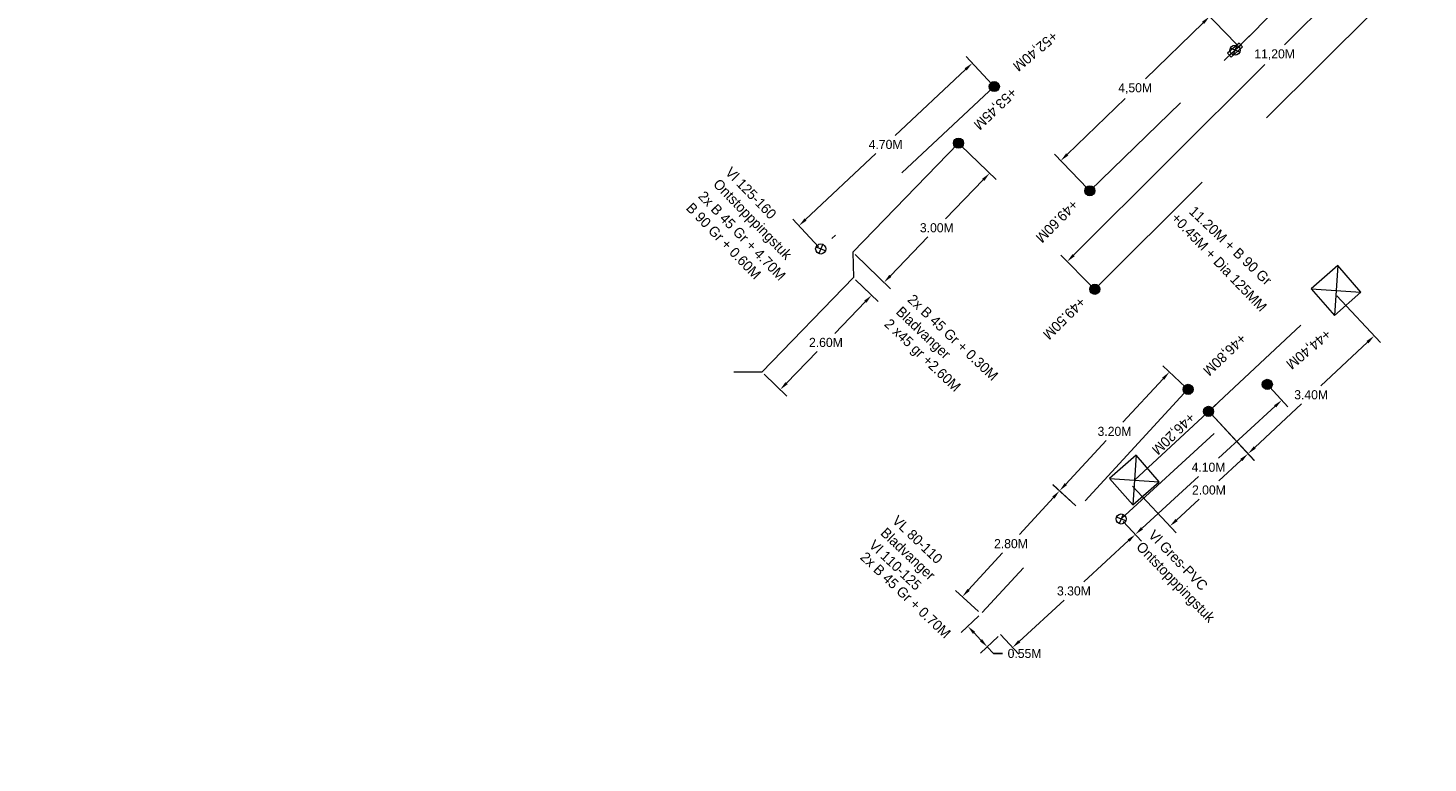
# Model space of a CAD drawing. Header units: inches. Extents: x 0 to 191500, y 0 to 342750.
# Tile 144 of 256: x 186784 to 186812, y 331637 to 331651. Entities that reach past the tile are written whole.
import ezdxf

# ---------------------------------------------------------------- set-up
doc = ezdxf.new("R2010")
doc.units = ezdxf.units.IN
doc.header["$MEASUREMENT"] = 0
for name, pattern in [('RI-HWA_HUISAANSLUITING', [4.8, 3, -1.8]), ('RI-HWA_KOLKAANSLUITING', [4.3, 2.5, -1.8]), ('RI-VWA_HUISAANSLUITING', [6.1, 2.5, -1.8, 0, -1.8])]:
    doc.linetypes.add(name, pattern=pattern)
doc.layers.get('0').update_dxf_attribs({"lineweight": 20})
doc.layers.get('DefPoints').update_dxf_attribs({"lineweight": 20})
for name, color, linetype, lineweight in [('ECW', 150, 'Continuous', 20), ('N-WE-RI-HWA-MAATVOERING-T25', 151, 'Continuous', 20), ('N-WE-RI-HWA_HUISAANSLUITING', 150, 'RI-HWA_HUISAANSLUITING', 20), ('N-WE-RI-HWA_KOLK-S', 150, 'Continuous', 20), ('N-WE-RI-HWA_KOLKAANSLUITING', 150, 'RI-HWA_KOLKAANSLUITING', 20), ('N-WE-RI-INLAAT', 7, 'Continuous', 20), ('N-WE-RI-VWA-MAATVOERING-T25', 30, 'Continuous', 20), ('N-WE-RI-VWA_HUISAANSLUITING', 20, 'RI-VWA_HUISAANSLUITING', 20), ('N-WE-RI-VWA_RIOOLPUT_ONTSTOPPINGSPUT-G', 30, 'Continuous', 20), ('Tekst algemeen', 7, 'Continuous', 20)]:
    doc.layers.add(name, color=color, linetype=linetype, lineweight=lineweight)
doc.dimstyles.get("Standard").update_dxf_attribs({"dimtxt": 0.18, "dimasz": 0.18, "dimexe": 0.18, "dimexo": 0.0625, "dimgap": 0.09, "dimtad": 0, "dimtih": 1, "dimtoh": 1, "dimdec": 4, "dimzin": 0, "dimdsep": 46, "dimtxsty": 'Standard', "dimcen": 0.09, "dimadec": 0, "dimazin": 0, "dimtfac": 1, "dimtdec": 4, "dimtofl": 0, "dimtmove": 0, "dimatfit": 3, "dimfxl": 1, "dimtolj": 1, "dimtzin": 0, "dimarcsym": 0})
picture_1 = doc.add_image_def('image1.ecw', size_in_pixel=(220000, 285000))

# ---------------------------------------------------------------- blocks, each defined once
blk = doc.blocks.new('*D2966')
at = {"layer": 'DefPoints', "color": 0, "transparency": 16777216}
for p in [(186813.047, 331653.882), (186804.648, 331646.595), (186805.194, 331646.048)]:
    blk.add_point(p, dxfattribs=at)
at = {"layer": 'N-WE-RI-HWA-MAATVOERING-T25', "color": 0, "lineweight": -2, "transparency": 16777216}
for p, q in [((186812.374, 331654.302), (186808.946, 331650.882)), ((186813.003, 331653.926), (186812.374, 331654.556)), ((186804.775, 331646.722), (186808.555, 331650.492)), ((186805.149, 331646.092), (186804.521, 331646.722))]:
    blk.add_line(p, q, dxfattribs=at)
at = {"layer": 'N-WE-RI-HWA-MAATVOERING-T25', "color": 0, "transparency": 16777216}
for points in [[(186812.353, 331654.323), (186812.395, 331654.28), (186812.501, 331654.429)], [(186804.754, 331646.743), (186804.796, 331646.701), (186804.648, 331646.595)]]:
    blk.add_solid(points, dxfattribs=at)
at = {"layer": 'N-WE-RI-HWA-MAATVOERING-T25', "color": 0, "transparency": 16777216, "insert": (186808.75, 331650.687), "char_height": 0.18, "attachment_point": 5}
blk.add_mtext('\\A1;11,20M', dxfattribs=at)
blk = doc.blocks.new('*D2968')
at = {"layer": 'DefPoints', "color": 0, "transparency": 16777216}
for p in [(186808.04, 331650.85), (186804.521, 331648.59), (186805.095, 331647.997)]:
    blk.add_point(p, dxfattribs=at)
at = {"layer": 'N-WE-RI-VWA-MAATVOERING-T25', "color": 0, "lineweight": -2, "transparency": 16777216}
for p, q in [((186807.996, 331650.895), (186807.34, 331651.572)), ((186807.336, 331651.318), (186806.194, 331650.212)), ((186804.65, 331648.715), (186805.792, 331649.822)), ((186805.052, 331648.042), (186804.396, 331648.719))]:
    blk.add_line(p, q, dxfattribs=at)
at = {"layer": 'N-WE-RI-VWA-MAATVOERING-T25', "color": 0, "transparency": 16777216}
for points in [[(186807.315, 331651.339), (186807.357, 331651.296), (186807.465, 331651.443)], [(186804.629, 331648.737), (186804.671, 331648.694), (186804.521, 331648.59)]]:
    blk.add_solid(points, dxfattribs=at)
at = {"layer": 'N-WE-RI-VWA-MAATVOERING-T25', "color": 0, "transparency": 16777216, "insert": (186805.993, 331650.017), "char_height": 0.18, "attachment_point": 5}
blk.add_mtext('\\A1;4,50M', dxfattribs=at)
blk = doc.blocks.new('*D3095')
at = {"layer": 'DefPoints', "color": 0, "transparency": 16777216}
for p in [(186800.422, 331646.28), (186798.614, 331644.412), (186798.975, 331644.063)]:
    blk.add_point(p, dxfattribs=at)
at = {"layer": 'N-WE-RI-HWA-MAATVOERING-T25', "color": 0, "lineweight": -2, "transparency": 16777216}
for p, q in [((186800.467, 331646.237), (186800.912, 331645.806)), ((186800.657, 331645.802), (186800.053, 331645.177)), ((186799.1, 331644.192), (186799.704, 331644.817)), ((186798.659, 331644.368), (186799.104, 331643.938))]:
    blk.add_line(p, q, dxfattribs=at)
at = {"layer": 'N-WE-RI-HWA-MAATVOERING-T25', "color": 0, "transparency": 16777216}
for points in [[(186800.636, 331645.823), (186800.679, 331645.781), (186800.782, 331645.931)], [(186799.078, 331644.213), (186799.121, 331644.171), (186798.975, 331644.063)]]:
    blk.add_solid(points, dxfattribs=at)
at = {"layer": 'N-WE-RI-HWA-MAATVOERING-T25', "color": 0, "transparency": 16777216, "insert": (186799.879, 331644.997), "char_height": 0.18, "attachment_point": 5}
blk.add_mtext('\\A1;2.60M', dxfattribs=at)
blk = doc.blocks.new('*D3096')
at = {"layer": 'DefPoints', "color": 0, "transparency": 16777216}
for p in [(186802.499, 331648.936), (186800.414, 331646.78), (186801.028, 331646.185)]:
    blk.add_point(p, dxfattribs=at)
at = {"layer": 'N-WE-RI-HWA-MAATVOERING-T25', "color": 0, "lineweight": -2, "transparency": 16777216}
for p, q in [((186802.544, 331648.893), (186803.244, 331648.217)), ((186802.989, 331648.212), (186802.245, 331647.444)), ((186801.153, 331646.315), (186801.897, 331647.084)), ((186800.458, 331646.737), (186801.158, 331646.06))]:
    blk.add_line(p, q, dxfattribs=at)
at = {"layer": 'N-WE-RI-HWA-MAATVOERING-T25', "color": 0, "transparency": 16777216}
for points in [[(186802.967, 331648.233), (186803.011, 331648.191), (186803.114, 331648.342)], [(186801.132, 331646.336), (186801.175, 331646.294), (186801.028, 331646.185)]]:
    blk.add_solid(points, dxfattribs=at)
at = {"layer": 'N-WE-RI-HWA-MAATVOERING-T25', "color": 0, "transparency": 16777216, "insert": (186802.071, 331647.264), "char_height": 0.18, "attachment_point": 5}
blk.add_mtext('\\A1;3.00M', dxfattribs=at)
blk = doc.blocks.new('*D3097')
at = {"layer": 'DefPoints', "color": 0, "transparency": 16777216}
for p in [(186803.203, 331650.061), (186799.345, 331647.304), (186799.776, 331646.845)]:
    blk.add_point(p, dxfattribs=at)
at = {"layer": 'N-WE-RI-VWA-MAATVOERING-T25', "color": 0, "lineweight": -2, "transparency": 16777216}
for p, q in [((186803.161, 331650.107), (186802.649, 331650.652)), ((186802.641, 331650.397), (186801.251, 331649.092)), ((186799.476, 331647.428), (186800.867, 331648.732)), ((186799.733, 331646.891), (186799.222, 331647.436))]:
    blk.add_line(p, q, dxfattribs=at)
at = {"layer": 'N-WE-RI-VWA-MAATVOERING-T25', "color": 0, "transparency": 16777216}
for points in [[(186802.621, 331650.419), (186802.662, 331650.375), (186802.773, 331650.52)], [(186799.456, 331647.449), (186799.497, 331647.406), (186799.345, 331647.304)]]:
    blk.add_solid(points, dxfattribs=at)
at = {"layer": 'N-WE-RI-VWA-MAATVOERING-T25', "color": 0, "transparency": 16777216, "insert": (186801.059, 331648.912), "char_height": 0.18, "attachment_point": 5}
blk.add_mtext('\\A1;4.70M', dxfattribs=at)
blk = doc.blocks.new('*D3098')
at = {"layer": 'DefPoints', "color": 0, "transparency": 16777216}
for p in [(186807.444, 331643.635), (186805.9, 331642.203), (186806.679, 331641.363)]:
    blk.add_point(p, dxfattribs=at)
at = {"layer": 'N-WE-RI-HWA-MAATVOERING-T25', "color": 0, "lineweight": -2, "transparency": 16777216}
for p, q in [((186807.487, 331643.589), (186808.345, 331642.663)), ((186808.091, 331642.672), (186807.645, 331642.259)), ((186805.943, 331642.157), (186806.801, 331641.231)), ((186806.811, 331641.486), (186807.257, 331641.899))]:
    blk.add_line(p, q, dxfattribs=at)
at = {"layer": 'N-WE-RI-HWA-MAATVOERING-T25', "color": 0, "transparency": 16777216}
for points in [[(186808.071, 331642.694), (186808.111, 331642.65), (186808.223, 331642.795)], [(186806.79, 331641.508), (186806.831, 331641.464), (186806.679, 331641.363)]]:
    blk.add_solid(points, dxfattribs=at)
at = {"layer": 'N-WE-RI-HWA-MAATVOERING-T25', "color": 0, "transparency": 16777216, "insert": (186807.451, 331642.079), "char_height": 0.18, "attachment_point": 5}
blk.add_mtext('\\A1;2.00M', dxfattribs=at)
blk = doc.blocks.new('*D3099')
at = {"layer": 'DefPoints', "color": 0, "transparency": 16777216}
for p in [(186809.936, 331645.962), (186810.718, 331645.126), (186807.444, 331643.635)]:
    blk.add_point(p, dxfattribs=at)
at = {"layer": 'N-WE-RI-HWA-MAATVOERING-T25', "color": 0, "lineweight": -2, "transparency": 16777216}
for p, q in [((186809.979, 331645.917), (186810.841, 331644.994)), ((186810.586, 331645.003), (186809.665, 331644.142)), ((186808.358, 331642.921), (186809.279, 331643.782)), ((186807.487, 331643.589), (186808.349, 331642.666))]:
    blk.add_line(p, q, dxfattribs=at)
at = {"layer": 'N-WE-RI-HWA-MAATVOERING-T25', "color": 0, "transparency": 16777216}
for points in [[(186810.566, 331645.025), (186810.607, 331644.981), (186810.718, 331645.126)], [(186808.337, 331642.943), (186808.378, 331642.899), (186808.226, 331642.798)]]:
    blk.add_solid(points, dxfattribs=at)
at = {"layer": 'N-WE-RI-HWA-MAATVOERING-T25', "color": 0, "transparency": 16777216, "insert": (186809.472, 331643.962), "char_height": 0.18, "attachment_point": 5}
blk.add_mtext('\\A1;3.40M', dxfattribs=at)
blk = doc.blocks.new('*D3100')
at = {"layer": 'DefPoints', "color": 0, "transparency": 16777216}
for p in [(186804.498, 331642.063), (186804.865, 331641.726), (186802.944, 331639.634)]:
    blk.add_point(p, dxfattribs=at)
at = {"layer": 'N-WE-RI-HWA-MAATVOERING-T25', "color": 0, "lineweight": -2, "transparency": 16777216}
for p, q in [((186804.819, 331641.768), (186804.365, 331642.185)), ((186804.376, 331641.931), (186803.703, 331641.197)), ((186802.699, 331640.104), (186803.372, 331640.837)), ((186802.898, 331639.677), (186802.444, 331640.093))]:
    blk.add_line(p, q, dxfattribs=at)
at = {"layer": 'N-WE-RI-HWA-MAATVOERING-T25', "color": 0, "transparency": 16777216}
for points in [[(186804.354, 331641.951), (186804.398, 331641.91), (186804.498, 331642.063)], [(186802.677, 331640.124), (186802.721, 331640.084), (186802.577, 331639.972)]]:
    blk.add_solid(points, dxfattribs=at)
at = {"layer": 'N-WE-RI-HWA-MAATVOERING-T25', "color": 0, "transparency": 16777216, "insert": (186803.537, 331641.017), "char_height": 0.18, "attachment_point": 5}
blk.add_mtext('\\A1;2.80M', dxfattribs=at)
blk = doc.blocks.new('*D3101')
at = {"layer": 'DefPoints', "color": 0, "transparency": 16777216}
for p in [(186806.669, 331644.412), (186807.035, 331644.073), (186804.865, 331641.726)]:
    blk.add_point(p, dxfattribs=at)
at = {"layer": 'N-WE-RI-HWA-MAATVOERING-T25', "color": 0, "lineweight": -2, "transparency": 16777216}
for p, q in [((186806.989, 331644.116), (186806.537, 331644.534)), ((186806.547, 331644.28), (186805.75, 331643.418)), ((186804.621, 331642.197), (186805.418, 331643.058)), ((186804.819, 331641.768), (186804.367, 331642.187))]:
    blk.add_line(p, q, dxfattribs=at)
at = {"layer": 'N-WE-RI-HWA-MAATVOERING-T25', "color": 0, "transparency": 16777216}
for points in [[(186806.525, 331644.3), (186806.569, 331644.259), (186806.669, 331644.412)], [(186804.599, 331642.217), (186804.643, 331642.176), (186804.499, 331642.064)]]:
    blk.add_solid(points, dxfattribs=at)
at = {"layer": 'N-WE-RI-HWA-MAATVOERING-T25', "color": 0, "transparency": 16777216, "insert": (186805.584, 331643.238), "char_height": 0.18, "attachment_point": 5}
blk.add_mtext('\\A1;3.20M', dxfattribs=at)
blk = doc.blocks.new('*D3102')
at = {"layer": 'DefPoints', "color": 0, "transparency": 16777216}
for p in [(186805.714, 331641.506), (186803.287, 331639.271), (186803.568, 331638.965)]:
    blk.add_point(p, dxfattribs=at)
at = {"layer": 'N-WE-RI-VWA-MAATVOERING-T25', "color": 0, "lineweight": -2, "transparency": 16777216}
for p, q in [((186805.757, 331641.46), (186806.118, 331641.068)), ((186805.863, 331641.079), (186804.978, 331640.263)), ((186803.701, 331639.087), (186804.587, 331639.903)), ((186803.33, 331639.225), (186803.69, 331638.833))]:
    blk.add_line(p, q, dxfattribs=at)
at = {"layer": 'N-WE-RI-VWA-MAATVOERING-T25', "color": 0, "transparency": 16777216}
for points in [[(186805.843, 331641.101), (186805.884, 331641.057), (186805.996, 331641.201)], [(186803.681, 331639.109), (186803.721, 331639.065), (186803.568, 331638.965)]]:
    blk.add_solid(points, dxfattribs=at)
at = {"layer": 'N-WE-RI-VWA-MAATVOERING-T25', "color": 0, "transparency": 16777216, "insert": (186804.782, 331640.083), "char_height": 0.18, "attachment_point": 5}
blk.add_mtext('\\A1;3.30M', dxfattribs=at)
blk = doc.blocks.new('*D3103')
at = {"layer": 'DefPoints', "color": 0, "transparency": 16777216}
for p in [(186802.946, 331639.632), (186803.33, 331639.225), (186803.068, 331638.978)]:
    blk.add_point(p, dxfattribs=at)
at = {"layer": 'N-WE-RI-VWA-MAATVOERING-T25', "color": 0, "lineweight": -2, "transparency": 16777216}
for p, q in [((186802.9, 331639.59), (186802.553, 331639.263)), ((186802.807, 331639.255), (186802.944, 331639.109)), ((186803.284, 331639.182), (186802.936, 331638.855)), ((186803.068, 331638.978), (186803.191, 331638.847)), ((186803.191, 331638.847), (186803.371, 331638.847))]:
    blk.add_line(p, q, dxfattribs=at)
at = {"layer": 'N-WE-RI-VWA-MAATVOERING-T25', "color": 0, "transparency": 16777216}
for points in [[(186802.829, 331639.276), (186802.785, 331639.234), (186802.684, 331639.386)], [(186802.966, 331639.13), (186802.922, 331639.089), (186803.068, 331638.978)]]:
    blk.add_solid(points, dxfattribs=at)
at = {"layer": 'N-WE-RI-VWA-MAATVOERING-T25', "color": 0, "transparency": 16777216, "insert": (186803.806, 331638.847), "char_height": 0.18, "attachment_point": 5}
blk.add_mtext('\\A1;0.55M', dxfattribs=at)
blk = doc.blocks.new('*D3104')
at = {"layer": 'DefPoints', "color": 0, "transparency": 16777216}
for p in [(186808.611, 331644.162), (186808.892, 331643.856), (186805.714, 331641.506)]:
    blk.add_point(p, dxfattribs=at)
at = {"layer": 'N-WE-RI-VWA-MAATVOERING-T25', "color": 0, "lineweight": -2, "transparency": 16777216}
for p, q in [((186808.654, 331644.116), (186809.014, 331643.723)), ((186808.759, 331643.734), (186807.64, 331642.708)), ((186806.128, 331641.322), (186807.247, 331642.348)), ((186805.757, 331641.46), (186806.117, 331641.068))]:
    blk.add_line(p, q, dxfattribs=at)
at = {"layer": 'N-WE-RI-VWA-MAATVOERING-T25', "color": 0, "transparency": 16777216}
for points in [[(186808.739, 331643.756), (186808.779, 331643.712), (186808.892, 331643.856)], [(186806.107, 331641.344), (186806.148, 331641.3), (186805.995, 331641.2)]]:
    blk.add_solid(points, dxfattribs=at)
at = {"layer": 'N-WE-RI-VWA-MAATVOERING-T25', "color": 0, "transparency": 16777216, "insert": (186807.443, 331642.528), "char_height": 0.18, "attachment_point": 5}
blk.add_mtext('\\A1;4.10M', dxfattribs=at)
blk = doc.blocks.new('A$C2C270354')
h = blk.add_hatch(color=256)
h.dxf.hatch_style = 1
edge = h.paths.add_edge_path()
edge.add_arc((0, 0), 0.1, 0, 360)
blk.add_circle((0, 0), 0.1)

msp = doc.modelspace()

# ---------------------------------------------------------------- linework, layer by layer
at = {"layer": 'N-WE-RI-HWA_HUISAANSLUITING'}
for p, q in [((186805.19361, 331646.04784), (186813.04713, 331653.88164)), ((186802.49941, 331648.93639), (186800.41353, 331646.78022)), ((186800.41353, 331646.78022), (186800.42181, 331646.28029)), ((186800.42181, 331646.28029), (186798.61405, 331644.4116)), ((186798.61405, 331644.4116), (186798.0616, 331644.41165)), ((186807.03522, 331644.07338), (186802.9709, 331639.65961))]:
    msp.add_line(p, q, dxfattribs=at)
at = {"layer": 'N-WE-RI-HWA_KOLK-S'}
for p, q in [((186809.99764, 331646.51611), (186809.47396, 331646.05696)), ((186809.99764, 331646.51611), (186809.93311, 331645.53329)), ((186810.45678, 331645.99243), (186809.99764, 331646.51611)), ((186809.47396, 331646.05696), (186810.45678, 331645.99243)), ((186809.47396, 331646.05696), (186809.93311, 331645.53329)), ((186809.93311, 331645.53329), (186810.45678, 331645.99243)), ((186806.00996, 331642.76639), (186805.48629, 331642.30724)), ((186806.00996, 331642.76639), (186805.94543, 331641.78357)), ((186806.46911, 331642.24272), (186806.00996, 331642.76639)), ((186805.48629, 331642.30724), (186806.46911, 331642.24272)), ((186805.48629, 331642.30724), (186805.94543, 331641.78357)), ((186805.94543, 331641.78357), (186806.46911, 331642.24272))]:
    msp.add_line(p, q, dxfattribs=at)
at = {"layer": 'N-WE-RI-HWA_KOLKAANSLUITING'}
for p, q in [((186807.44447, 331643.63461), (186809.93618, 331645.96248)), ((186807.59114, 331643.77057), (186805.9777, 331642.27498))]:
    msp.add_line(p, q, dxfattribs=at)
at = {"layer": 'N-WE-RI-VWA_HUISAANSLUITING'}
for p, q in [((186808.32704, 331651.12874), (186811.99394, 331654.90447)), ((186805.09539, 331647.99721), (186808.32704, 331651.12874)), ((186807.75252, 331650.57202), (186808.32704, 331651.12874)), ((186808.32704, 331651.12874), (186807.96797, 331650.78079)), ((186808.04601, 331650.91447), (186807.8214, 331650.7156)), ((186807.8214, 331650.7156), (186807.88769, 331650.64073)), ((186808.07916, 331650.87703), (186807.85455, 331650.67816)), ((186808.1123, 331650.8396), (186807.88769, 331650.64073)), ((186808.04601, 331650.91447), (186808.1123, 331650.8396)), ((186808.09413, 331650.89029), (186808.07916, 331650.87703)), ((186803.2033, 331650.06118), (186799.77572, 331646.84533)), ((186805.71449, 331641.50625), (186808.61135, 331644.16188))]:
    msp.add_line(p, q, dxfattribs=at)
at = {"layer": 'N-WE-RI-VWA_RIOOLPUT_ONTSTOPPINGSPUT-G'}
for p, q in [((186808.05893, 331650.73859), (186807.87477, 331650.8166)), ((186808.00586, 331650.86968), (186807.92785, 331650.68552)), ((186799.8678, 331646.80632), (186799.68364, 331646.88433)), ((186799.81472, 331646.93741), (186799.73671, 331646.75325)), ((186805.7535, 331641.59833), (186805.67549, 331641.41417)), ((186805.80657, 331641.46725), (186805.62242, 331641.54526))]:
    msp.add_line(p, q, dxfattribs=at)
for centre in [(186807.96685, 331650.7776), (186799.77572, 331646.84533), (186805.71449, 331641.50625)]:
    msp.add_circle(centre, 0.1, dxfattribs=at)

# ---------------------------------------------------------------- block references
at = {"layer": 'N-WE-RI-INLAAT', "rotation": 311.4301972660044}
for p in [(186803.20744, 331650.05666), (186802.49941, 331648.93639), (186805.09539, 331647.99721), (186805.19361, 331646.04784), (186807.03857, 331644.06979), (186808.60515, 331644.16864), (186807.44447, 331643.63461)]:
    msp.add_blockref('A$C2C270354', p, dxfattribs=at)

# ---------------------------------------------------------------- texts
at = {"layer": 'N-WE-RI-HWA-MAATVOERING-T25'}
for s, rotation, p in [('+53,45M', 223.866334, (186803.53769, 331650.05198)), ('+49.50M', 224.625189, (186804.89633, 331645.91294)), ('+46,80M', 223.866334, (186808.0735, 331645.18897)), ('+46,20M', 223.866334, (186807.06158, 331643.62556))]:
    msp.add_text(s, height=0.2, rotation=rotation, dxfattribs=at).set_placement(p)
at = {"layer": 'N-WE-RI-VWA-MAATVOERING-T25'}
for s, rotation, p in [('+52,40M', 219.947994, (186804.36054, 331651.1666)), ('+49.60M', 225.430731, (186804.74507, 331647.83765)), ('+44,40M', 219.947994, (186809.76239, 331645.27406))]:
    msp.add_text(s, height=0.2, rotation=rotation, dxfattribs=at).set_placement(p)
at = {"layer": 'Tekst algemeen'}
for s, rotation, p in [('Vl 125-160', 314.098581, (186797.87478, 331648.34547)), ('Ontstopppingstuk', 314.098581, (186797.6354, 331648.1135)), ('2x B 45 Gr + 4.70M', 314.098581, (186797.33916, 331647.87333)), ('B 90 Gr + 0.60M', 314.098581, (186797.09978, 331647.64136)), ('11.20M + B 90 Gr', 316.511473, (186807.04233, 331647.5675)), ('+0.45M + Dia 125MM', 313.850663, (186806.68964, 331647.44254)), ('2x B 45 Gr + 0.30M', 316.511473, (186801.47725, 331645.82506)), ('2 x45 gr +2.60M', 316.511473, (186801.01844, 331645.34138)), ('Bladvanger', 316.511473, (186801.24784, 331645.58322)), ('VL 80-110', 316.511473, (186801.173, 331641.45211)), ('Bladvanger', 316.511473, (186800.9436, 331641.21027)), ('Vl Gres-PVC', 314.098581, (186806.23838, 331641.17134, 57.338)), ('Vl 110-125', 316.511473, (186800.7142, 331640.96844)), ('Ontstopppingstuk', 314.098581, (186805.999, 331640.93937, 57.338)), ('2x B 45 Gr + 0.70M', 316.511473, (186800.54127, 331640.73042))]:
    msp.add_text(s, height=0.2, rotation=rotation, dxfattribs=at).set_placement(p)

# ---------------------------------------------------------------- dimensions: what is measured, and where the dimension line sits
at = {"layer": 'N-WE-RI-HWA-MAATVOERING-T25'}
dim = msp.add_linear_dim(base=(186804.64787, 331646.59496), p1=(186813.04713, 331653.88164), p2=(186805.19361, 331646.04784), angle=224.927973, text='11,20M', dimstyle='Standard', override={"dimtxsty": 'Standard'}, dxfattribs=at)
dim.commit()
dim.dimension.update_dxf_attribs({"geometry": '*D2966', "text_midpoint": (186808.75037, 331650.68715), "dimtype": 161})
for p1, p2, distance, text, picture, middle in [((186802.49941, 331648.93639), (186800.41353, 331646.78022), 0.85535, '3.00M', '*D3096', (186802.07123, 331647.26359)), ((186800.42181, 331646.28029), (186798.61405, 331644.4116), 0.5018, '2.60M', '*D3095', (186799.87858, 331644.99705)), ((186807.44447, 331643.63461), (186809.93618, 331645.96248), -1.1452, '3.40M', '*D3099', (186809.47212, 331643.96172)), ((186804.86482, 331641.72602), (186807.03522, 331644.07338), 0.49849, '3.20M', '*D3101', (186805.58401, 331643.23812)), ((186807.44447, 331643.63461), (186805.90012, 331642.20307), 1.14521, '2.00M', '*D3098', (186807.45082, 331642.07896)), ((186802.94415, 331639.63438), (186804.86482, 331641.72602), 0.4985, '2.80M', '*D3100', (186803.53731, 331641.01737))]:
    dim = msp.add_aligned_dim(p1=p1, p2=p2, distance=distance, text=text, dimstyle='Standard', override={"dimtxsty": 'Standard'}, dxfattribs=at)
    dim.commit()
    dim.dimension.update_dxf_attribs({"geometry": picture, "text_midpoint": middle})
at = {"layer": 'N-WE-RI-VWA-MAATVOERING-T25'}
for p1, p2, distance, text, picture, middle in [((186808.03978, 331650.85038), (186805.09539, 331647.99721), -0.82548, '4,50M', '*D2968', (186805.99314, 331650.01661)), ((186803.2033, 331650.06118), (186799.77572, 331646.84533), -0.62952, '4.70M', '*D3097', (186801.05878, 331648.91234)), ((186805.71449, 331641.50625), (186808.61135, 331644.16188), -0.41518, '4.10M', '*D3104', (186807.44348, 331642.52802)), ((186805.71449, 331641.50625), (186803.28717, 331639.27061), 0.41519, '3.30M', '*D3102', (186804.78211, 331640.08304)), ((186802.94593, 331639.63249), (186803.32952, 331639.22463), -0.35957, '0.55M', '*D3103', (186803.80591, 331638.84717))]:
    dim = msp.add_aligned_dim(p1=p1, p2=p2, distance=distance, text=text, dimstyle='Standard', override={"dimtxsty": 'Standard'}, dxfattribs=at)
    dim.commit()
    dim.dimension.update_dxf_attribs({"geometry": picture, "text_midpoint": middle})

# ---------------------------------------------------------------- pictures from other files: only their frames are drawn
at = {"layer": 'ECW'}
image = msp.add_image(picture_1, insert=(180500, 328500), size_in_units=(11000, 14250), dxfattribs=at)
image.dxf.flags = 7

doc.saveas('drawing.dxf')
